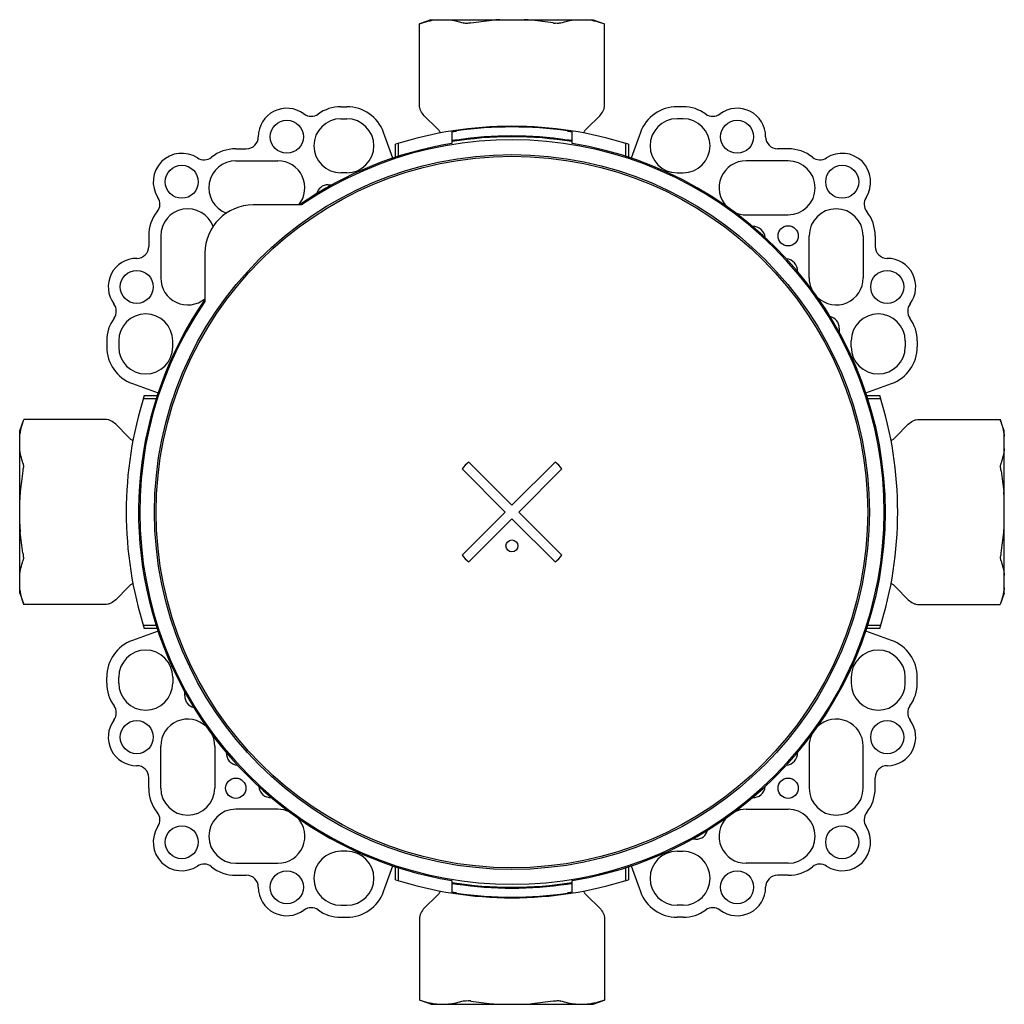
# Model space of a CAD drawing. Header units: millimetres. Extents: x 54 to 441, y 33 to 397.
# Tile 12 of 16: x 78 to 242, y 233 to 397. Entities that reach past the tile are written whole.
import ezdxf

# ---------------------------------------------------------------- set-up
doc = ezdxf.new("R2010")
doc.units = ezdxf.units.MM
doc.header["$LTSCALE"] = 30.734
for name, color, linetype in [('A023134_9_1', 7, 'CONTINUOUS'), ('A023135_3_1', 7, 'CONTINUOUS'), ('D017314_7_1', 7, 'CONTINUOUS')]:
    doc.layers.add(name, color=color, linetype=linetype)

msp = doc.modelspace()

# ---------------------------------------------------------------- linework, layer by layer
at = {"layer": 'A023134_9_1', "color": 7, "linetype": 'CONTINUOUS'}
for p, q in [((131.99, 382.14), (132.99, 382.14)), ((188.99, 382.14), (187.99, 382.14)), ((131.99, 380.14), (132.99, 380.14)), ((188.99, 380.14), (187.99, 380.14)), ((140.66, 373.59), (139.1, 377.87)), ((150.49, 377.98), (150.49, 376.03)), ((170.49, 376.03), (170.49, 377.98)), ((181.89, 377.87), (180.33, 373.59)), ((141.09, 373.73), (141.09, 375.89)), ((141.59, 373.89), (141.59, 376.05)), ((179.39, 376.05), (179.39, 373.89)), ((179.89, 375.89), (179.89, 373.73)), ((114.49, 375.14), (116.24, 375.14)), ((206.49, 375.14), (204.74, 375.14)), ((114.49, 373.14), (121.49, 373.14)), ((206.49, 373.14), (199.49, 373.14)), ((132.99, 371.14), (131.99, 371.14)), ((187.99, 371.14), (188.99, 371.14)), ((129.86, 369.14), (130.53, 369.14)), ((199.49, 364.14), (206.49, 364.14)), ((99.99, 360.64), (99.99, 358.89)), ((101.99, 360.64), (101.99, 353.64)), ((209.99, 353.64), (209.99, 360.64)), ((218.99, 360.64), (218.99, 353.64)), ((220.99, 360.64), (220.99, 358.89)), ((214.99, 345.28), (214.99, 344.62)), ((92.99, 343.14), (92.99, 342.14)), ((94.99, 343.14), (94.99, 342.14)), ((103.99, 342.14), (103.99, 343.14)), ((216.99, 342.14), (216.99, 343.14)), ((225.99, 343.14), (225.99, 342.14)), ((227.99, 343.14), (227.99, 342.14)), ((97.27, 336.04), (101.55, 334.48)), ((219.44, 334.48), (223.72, 336.04)), ((99.09, 333.54), (101.24, 333.54)), ((99.24, 334.04), (101.41, 334.04)), ((219.58, 334.04), (221.75, 334.04)), ((219.75, 333.54), (221.9, 333.54)), ((101.24, 295.74), (99.09, 295.74)), ((101.41, 295.24), (99.24, 295.24)), ((221.75, 295.24), (219.58, 295.24)), ((221.9, 295.74), (219.75, 295.74)), ((101.55, 294.81), (97.27, 293.25)), ((223.72, 293.25), (219.44, 294.81)), ((92.99, 286.14), (92.99, 287.14)), ((94.99, 286.14), (94.99, 287.14)), ((103.99, 287.14), (103.99, 286.14)), ((216.99, 287.14), (216.99, 286.14)), ((225.99, 286.14), (225.99, 287.14)), ((227.99, 286.14), (227.99, 287.14)), ((105.99, 284.01), (105.99, 284.67)), ((101.99, 268.64), (101.99, 275.64)), ((110.99, 275.64), (110.99, 268.64)), ((209.99, 275.64), (209.99, 268.64)), ((218.99, 268.64), (218.99, 275.64)), ((99.99, 268.64), (99.99, 270.39)), ((220.99, 268.64), (220.99, 270.39)), ((121.49, 265.14), (114.49, 265.14)), ((199.49, 265.14), (206.49, 265.14)), ((191.13, 260.14), (190.46, 260.14)), ((132.99, 258.14), (131.99, 258.14)), ((187.99, 258.14), (188.99, 258.14)), ((114.49, 256.14), (121.49, 256.14)), ((206.49, 256.14), (199.49, 256.14)), ((139.1, 251.42), (140.66, 255.7)), ((141.09, 253.39), (141.09, 255.55)), ((141.59, 253.24), (141.59, 255.39)), ((179.39, 255.39), (179.39, 253.24)), ((179.89, 255.55), (179.89, 253.39)), ((180.33, 255.7), (181.89, 251.42)), ((114.49, 254.14), (116.24, 254.14)), ((150.49, 253.25), (150.49, 251.3)), ((170.49, 251.3), (170.49, 253.25)), ((206.49, 254.14), (204.74, 254.14)), ((131.99, 249.14), (132.99, 249.14)), ((188.99, 249.14), (187.99, 249.14)), ((131.99, 247.14), (132.99, 247.14)), ((188.99, 247.14), (187.99, 247.14))]:
    msp.add_line(p, q, dxfattribs=at)
for centre, radius in [((122.99, 377.14), 2.75), ((197.99, 377.14), 2.75), ((105.49, 369.64), 2.75), ((215.49, 369.64), 2.75), ((206.49, 360.64), 1.69), ((97.99, 352.14), 2.75), ((222.99, 352.14), 2.75), ((97.99, 277.14), 2.75), ((222.99, 277.14), 2.75), ((114.49, 268.64), 1.69), ((206.49, 268.64), 1.69), ((105.49, 259.64), 2.75), ((215.49, 259.64), 2.75), ((122.99, 252.14), 2.75), ((197.99, 252.14), 2.75)]:
    msp.add_circle(centre, radius, dxfattribs=at)
for centre, radius, start, end in [((131.99, 375.64), 6.5, 90, 125.6726), ((132.99, 375.64), 6.5, 20, 90), ((187.99, 375.64), 6.5, 90, 160), ((188.99, 375.64), 6.5, 54.3274, 90), ((122.99, 377.14), 4.75, 53.2023, 180), ((127.04, 382.55), 2, 233.2017, 305.6722), ((193.95, 382.55), 2, 234.3278, 306.7983), ((197.99, 377.14), 4.75, 0, 126.7977), ((131.99, 375.64), 4.5, 90, 270), ((132.99, 375.64), 4.5, 270, 90), ((160.49, 314.64), 64.25, 72.4255, 107.5745), ((187.99, 375.64), 4.5, 90, 270), ((188.99, 375.64), 4.5, 270, 90), ((160.49, 314.64), 64.14, 81.7532, 98.2468), ((160.49, 314.64), 62.64, 81.5543, 98.4457), ((116.24, 377.14), 2, 270, 360), ((160.49, 314.64), 62.2, 99.2517, 124.6825), ((160.49, 314.64), 62.5, 80.7931, 99.2069), ((160.49, 314.64), 62.2, 279.2517, 80.7483), ((204.74, 377.14), 2, 180, 270), ((105.49, 369.64), 4.75, 56.7596, 213.2404), ((114.49, 368.64), 6.5, 90, 128.5734), ((206.49, 368.64), 6.5, 51.4266, 90), ((215.49, 369.64), 4.75, 326.7596, 123.2404), ((109.19, 375.29), 2, 236.7543, 308.5705), ((114.49, 368.64), 4.5, 90, 249.5301), ((121.49, 368.64), 4.5, 320.5716, 90), ((199.49, 368.64), 4.5, 90, 223.8022), ((206.49, 368.64), 4.5, 270, 90), ((211.79, 375.29), 2, 231.4295, 303.2456), ((129.86, 367.14), 2, 90, 166.1431), ((99.85, 365.94), 2, 321.4295, 33.2456), ((221.14, 365.94), 2, 146.7544, 218.5705), ((106.49, 360.64), 6.5, 141.4266, 180), ((106.49, 360.64), 4.5, 20.4707, 180), ((199.49, 368.64), 4.5, 244.7122, 270), ((214.49, 360.64), 4.5, 0, 180), ((214.49, 360.64), 6.5, 0, 38.5734), ((200.66, 360.22), 2, 4.1144, 92.9008), ((97.99, 358.89), 2, 270, 360), ((222.99, 358.89), 2, 180, 270), ((97.99, 352.14), 4.75, 90, 216.7977), ((206.07, 354.81), 2, 356.9771, 85.8856), ((222.99, 352.14), 4.75, 323.2023, 90), ((106.49, 353.64), 4.5, 180, 309.4289), ((214.49, 353.64), 4.5, 180, 205.0169), ((214.49, 353.64), 4.5, 226.3317, 360), ((160.49, 314.64), 62.2, 145.3115, 260.7483), ((92.59, 348.1), 2, 324.4039, 36.7983), ((228.4, 348.1), 2, 143.2017, 215.5961), ((99.49, 343.14), 6.5, 144.3039, 180), ((99.49, 343.14), 4.5, 0, 180), ((212.99, 345.28), 2, 0, 76.155), ((221.49, 343.14), 4.5, 0, 180), ((221.49, 343.14), 6.5, 0, 35.6961), ((99.49, 342.14), 6.5, 180, 250), ((99.49, 342.14), 4.5, 180, 360), ((221.49, 342.14), 4.5, 180, 360), ((221.49, 342.14), 6.5, 290, 360), ((160.49, 314.64), 64.25, 162.4255, 197.5745), ((160.49, 314.64), 64.25, 342.4255, 17.5745), ((99.49, 287.14), 6.5, 110, 180), ((221.49, 287.14), 6.5, 0, 70), ((99.49, 287.14), 4.5, 0, 180), ((221.49, 287.14), 4.5, 0, 180), ((99.49, 286.14), 6.5, 180, 215.6726), ((99.49, 286.14), 4.5, 180, 360), ((221.49, 286.14), 4.5, 180, 360), ((221.49, 286.14), 6.5, 324.3274, 360), ((107.99, 284.01), 2, 180, 256.155), ((92.59, 281.19), 2, 323.2017, 35.6722), ((228.4, 281.19), 2, 144.3278, 216.7983), ((97.99, 277.14), 4.75, 143.2023, 270), ((106.49, 275.64), 4.5, 46.3317, 180), ((214.49, 275.64), 4.5, 0, 133.6713), ((222.99, 277.14), 4.75, 270, 36.7977), ((106.49, 275.64), 4.5, 0, 25.0169), ((214.49, 275.64), 4.5, 154.9842, 180), ((114.91, 274.48), 2, 176.9771, 265.8856), ((206.07, 274.48), 2, 274.1144, 3.0218), ((97.99, 270.39), 2, 0, 90), ((222.99, 270.39), 2, 90, 180), ((106.49, 268.64), 6.5, 180, 218.5734), ((106.49, 268.64), 4.5, 180, 360), ((120.33, 269.06), 2, 184.1144, 272.9227), ((200.66, 269.06), 2, 267.0998, 355.8856), ((214.49, 268.64), 4.5, 180, 360), ((214.49, 268.64), 6.5, 321.4266, 360), ((99.85, 263.34), 2, 326.7544, 38.5705), ((114.49, 260.64), 4.5, 90, 270), ((121.49, 260.64), 4.5, 64.7122, 90), ((199.49, 260.64), 4.5, 90, 115.2912), ((206.49, 260.64), 4.5, 270, 90), ((221.14, 263.34), 2, 141.4295, 213.2456), ((121.49, 260.64), 4.5, 270, 43.8022), ((199.49, 260.64), 4.5, 136.2003, 270), ((105.49, 259.64), 4.75, 146.7596, 303.2404), ((191.13, 262.14), 2, 270, 346.1431), ((215.49, 259.64), 4.75, 236.7596, 33.2404), ((131.99, 253.64), 4.5, 90, 270), ((132.99, 253.64), 4.5, 270, 90), ((187.99, 253.64), 4.5, 90, 270), ((188.99, 253.64), 4.5, 270, 90), ((109.19, 254), 2, 51.4295, 123.2456), ((211.79, 254), 2, 56.7544, 128.5705), ((114.49, 260.64), 6.5, 231.4266, 270), ((206.49, 260.64), 6.5, 270, 308.5734), ((116.24, 252.14), 2, 0, 90), ((160.49, 314.64), 64.25, 252.4255, 287.5745), ((160.49, 314.64), 62.5, 260.7931, 279.2069), ((160.49, 314.64), 62.64, 261.5543, 278.4457), ((204.74, 252.14), 2, 90, 180), ((122.99, 252.14), 4.75, 180, 306.7977), ((132.99, 253.64), 6.5, 270, 340), ((160.49, 314.64), 64.14, 261.7532, 278.2468), ((187.99, 253.64), 6.5, 200, 270), ((197.99, 252.14), 4.75, 233.2023, 360), ((127.04, 246.74), 2, 54.3278, 126.7983), ((131.99, 253.64), 6.5, 234.3274, 270), ((188.99, 253.64), 6.5, 270, 305.6726), ((193.95, 246.74), 2, 53.2017, 125.6722)]:
    msp.add_arc(centre, radius, start, end, dxfattribs=at)
for points, knots in [([(150.49, 377.98), (150.49, 377.99), (150.5, 377.99), (150.5, 377.99), (150.5, 377.99), (150.51, 377.99), (150.53, 378), (150.56, 378), (150.59, 378.01), (150.63, 378.01), (150.68, 378.02), (150.75, 378.04), (150.86, 378.05), (150.99, 378.07), (151.14, 378.1), (151.24, 378.11), (151.29, 378.12)], [0, 0, 0, 0, 0.001603, 0.005487, 0.01175, 0.020397, 0.044767, 0.078342, 0.120787, 0.171651, 0.230431, 0.296522, 0.447976, 0.62013, 0.80646, 1, 1, 1, 1]), ([(169.69, 378.12), (169.75, 378.11), (169.85, 378.1), (170, 378.07), (170.13, 378.05), (170.24, 378.04), (170.31, 378.02), (170.36, 378.01), (170.4, 378.01), (170.43, 378), (170.46, 378), (170.47, 377.99), (170.48, 377.99), (170.49, 377.99), (170.49, 377.99), (170.49, 377.99), (170.49, 377.98)], [0, 0, 0, 0, 0.19354, 0.379872, 0.552026, 0.70348, 0.76957, 0.82835, 0.879214, 0.921659, 0.955234, 0.979604, 0.98825, 0.994513, 0.998397, 1, 1, 1, 1]), ([(151.29, 376.6), (151.24, 376.6), (151.14, 376.58), (150.99, 376.56), (150.86, 376.54), (150.75, 376.52), (150.68, 376.5), (150.63, 376.5), (150.59, 376.49), (150.56, 376.48), (150.53, 376.48), (150.51, 376.47), (150.5, 376.47), (150.5, 376.47), (150.5, 376.47), (150.49, 376.47), (150.49, 376.47)], [0, 0, 0, 0, 0.19348, 0.379763, 0.551893, 0.70335, 0.769452, 0.828247, 0.87913, 0.921596, 0.955191, 0.97958, 0.988234, 0.994504, 0.998393, 1, 1, 1, 1]), ([(170.49, 376.47), (170.49, 376.47), (170.49, 376.47), (170.49, 376.47), (170.48, 376.47), (170.47, 376.47), (170.46, 376.48), (170.43, 376.48), (170.4, 376.49), (170.36, 376.5), (170.31, 376.5), (170.24, 376.52), (170.13, 376.54), (170, 376.56), (169.85, 376.58), (169.75, 376.6), (169.69, 376.6)], [0, 0, 0, 0, 0.001607, 0.005496, 0.011766, 0.020421, 0.044809, 0.078405, 0.120871, 0.171754, 0.23055, 0.296651, 0.448109, 0.620238, 0.806521, 1, 1, 1, 1]), ([(150.49, 252.82), (150.49, 252.82), (150.5, 252.82), (150.5, 252.82), (150.5, 252.82), (150.51, 252.81), (150.53, 252.81), (150.56, 252.81), (150.59, 252.8), (150.63, 252.79), (150.68, 252.78), (150.75, 252.77), (150.86, 252.75), (150.99, 252.73), (151.14, 252.71), (151.24, 252.69), (151.29, 252.68)], [0, 0, 0, 0, 0.001607, 0.005496, 0.011766, 0.020421, 0.044809, 0.078405, 0.120871, 0.171754, 0.23055, 0.296651, 0.448109, 0.620238, 0.806521, 1, 1, 1, 1]), ([(169.69, 252.68), (169.75, 252.69), (169.85, 252.71), (170, 252.73), (170.13, 252.75), (170.24, 252.77), (170.31, 252.78), (170.36, 252.79), (170.4, 252.8), (170.43, 252.81), (170.46, 252.81), (170.47, 252.81), (170.48, 252.82), (170.49, 252.82), (170.49, 252.82), (170.49, 252.82), (170.49, 252.82)], [0, 0, 0, 0, 0.19348, 0.379763, 0.551893, 0.70335, 0.769452, 0.828247, 0.87913, 0.921596, 0.955191, 0.97958, 0.988234, 0.994504, 0.998393, 1, 1, 1, 1]), ([(151.29, 251.17), (151.24, 251.17), (151.14, 251.19), (150.99, 251.21), (150.86, 251.23), (150.75, 251.25), (150.68, 251.26), (150.63, 251.27), (150.59, 251.28), (150.56, 251.29), (150.53, 251.29), (150.51, 251.3), (150.5, 251.3), (150.5, 251.3), (150.5, 251.3), (150.49, 251.3), (150.49, 251.3)], [0, 0, 0, 0, 0.19354, 0.379872, 0.552026, 0.70348, 0.76957, 0.82835, 0.879214, 0.921659, 0.955234, 0.979604, 0.98825, 0.994513, 0.998397, 1, 1, 1, 1]), ([(170.49, 251.3), (170.49, 251.3), (170.49, 251.3), (170.49, 251.3), (170.48, 251.3), (170.47, 251.3), (170.46, 251.29), (170.43, 251.29), (170.4, 251.28), (170.36, 251.27), (170.31, 251.26), (170.24, 251.25), (170.13, 251.23), (170, 251.21), (169.85, 251.19), (169.75, 251.17), (169.69, 251.17)], [0, 0, 0, 0, 0.001603, 0.005487, 0.01175, 0.020397, 0.044767, 0.078342, 0.120787, 0.171651, 0.230431, 0.296522, 0.447976, 0.62013, 0.80646, 1, 1, 1, 1])]:
    msp.add_open_spline(points, degree=3, knots=knots, dxfattribs=at)
at = {"layer": 'A023135_3_1', "color": 7, "linetype": 'CONTINUOUS'}
for p, q in [((125.45, 365.79), (117.38, 365.79)), ((109.35, 357.75), (109.35, 349.69)), ((152.17, 321.84), (159.36, 314.64)), ((160.49, 315.77), (153.3, 322.97)), ((167.69, 322.97), (160.49, 315.77)), ((161.63, 314.64), (168.82, 321.84)), ((159.36, 314.64), (152.17, 307.45)), ((153.3, 306.32), (160.49, 313.51)), ((160.49, 313.51), (167.69, 306.32)), ((168.82, 307.45), (161.63, 314.64))]:
    msp.add_line(p, q, dxfattribs=at)
for centre, radius in [((160.49, 314.64), 59.54), ((160.49, 314.64), 59.26), ((160.49, 308.99), 1)]:
    msp.add_circle(centre, radius, dxfattribs=at)
for centre, radius, start, end in [((160.49, 314.64), 62, 145.5777, 124.4223), ((117.38, 357.75), 8.03, 90.0008, 180), ((160.49, 314.64), 11, 130.83, 139.17), ((160.49, 314.64), 11, 40.83, 49.17), ((160.49, 314.64), 11, 220.83, 229.17), ((160.49, 314.64), 11, 310.83, 319.17)]:
    msp.add_arc(centre, radius, start, end, dxfattribs=at)
at = {"layer": 'D017314_7_1', "color": 7, "linetype": 'CONTINUOUS'}
for p, q in [((146.99, 396.64), (145.08, 395.95)), ((145.08, 382.43), (145.08, 395.95)), ((146.99, 396.64), (173.99, 396.64)), ((173.99, 396.64), (175.91, 395.95)), ((175.91, 382.43), (175.91, 395.95)), ((145.88, 380.64), (148.03, 378.51)), ((175.1, 380.64), (172.96, 378.51)), ((78.49, 328.14), (79.19, 330.06)), ((92.71, 330.06), (79.19, 330.06)), ((228.28, 330.06), (241.8, 330.06)), ((242.49, 328.14), (241.8, 330.06)), ((78.49, 301.14), (78.49, 328.14)), ((94.5, 329.25), (96.63, 327.11)), ((226.49, 329.25), (224.36, 327.11)), ((242.49, 301.14), (242.49, 328.14)), ((94.5, 300.03), (96.63, 302.18)), ((226.49, 300.03), (224.36, 302.18)), ((78.49, 301.14), (79.19, 299.23)), ((242.49, 301.14), (241.8, 299.23)), ((92.71, 299.23), (79.19, 299.23)), ((228.28, 299.23), (241.8, 299.23)), ((145.88, 248.65), (148.03, 250.77)), ((175.1, 248.65), (172.96, 250.77)), ((145.08, 246.86), (145.08, 233.34)), ((175.91, 246.86), (175.91, 233.34)), ((146.99, 232.64), (145.08, 233.34)), ((173.99, 232.64), (175.91, 233.34)), ((146.99, 232.64), (173.99, 232.64))]:
    msp.add_line(p, q, dxfattribs=at)
for centre, radius, start, end in [((160.73, 356.25), 40.45, 93.1961, 95.1056), ((160.26, 356.25), 40.45, 84.8944, 86.8039), ((144.66, 375.13), 4.78, 33.776, 45.1615), ((176.33, 375.13), 4.78, 134.8385, 146.224), ((100.01, 330.48), 4.78, 224.8385, 236.224), ((220.98, 330.48), 4.78, 303.776, 315.1615), ((118.88, 314.41), 40.45, 174.8944, 176.8039), ((202.11, 314.41), 40.45, 3.1961, 5.1056), ((118.88, 314.88), 40.45, 183.1961, 185.1056), ((202.11, 314.88), 40.45, 354.8944, 356.8039), ((100.01, 298.81), 4.78, 123.776, 135.1615), ((220.98, 298.81), 4.78, 44.8385, 56.224), ((144.66, 254.16), 4.78, 314.8383, 326.1778), ((176.33, 254.16), 4.78, 213.8222, 225.1617), ((160.73, 273.03), 40.45, 264.8944, 266.8039), ((160.26, 273.03), 40.45, 273.1961, 275.1056)]:
    msp.add_arc(centre, radius, start, end, dxfattribs=at)
for points, knots in [([(145.08, 395.95), (145.54, 396.12), (146.48, 396.41), (147.45, 396.59), (147.93, 396.64)], [0, 0, 0, 0, 0.50547, 1, 1, 1, 1]), ([(149.94, 396.64), (150.34, 396.6), (151.16, 396.46), (151.96, 396.23), (152.35, 396.1)], [0, 0, 0, 0, 0.495534, 1, 1, 1, 1]), ([(153.65, 396.1), (153.52, 396.08), (153.27, 396.04), (152.92, 396.03), (152.61, 396.04), (152.43, 396.07), (152.35, 396.1)], [0, 0, 0, 0, 0.298183, 0.576049, 0.814625, 1, 1, 1, 1]), ([(167.34, 396.1), (167.37, 396.09), (167.51, 396.07), (167.65, 396.05), (167.75, 396.05)], [0, 0, 0, 0, 0.253136, 1, 1, 1, 1]), ([(168.63, 396.1), (168.58, 396.08), (168.46, 396.05), (168.16, 396.02), (167.92, 396.03), (167.75, 396.05)], [0, 0, 0, 0, 0.191323, 0.426453, 1, 1, 1, 1]), ([(168.63, 396.1), (169.03, 396.23), (169.83, 396.46), (170.64, 396.6), (171.05, 396.64)], [0, 0, 0, 0, 0.504466, 1, 1, 1, 1]), ([(173.06, 396.64), (173.54, 396.59), (174.51, 396.41), (175.44, 396.12), (175.91, 395.95)], [0, 0, 0, 0, 0.49453, 1, 1, 1, 1]), ([(145.88, 380.64), (145.65, 380.88), (145.35, 381.29), (145.12, 381.93), (145.08, 382.26), (145.08, 382.43)], [0, 0, 0, 0, 0.499196, 0.749657, 1, 1, 1, 1]), ([(175.1, 380.64), (175.34, 380.88), (175.64, 381.29), (175.87, 381.93), (175.91, 382.26), (175.91, 382.43)], [0, 0, 0, 0, 0.499196, 0.749657, 1, 1, 1, 1]), ([(78.49, 327.21), (78.55, 327.69), (78.73, 328.66), (79.02, 329.59), (79.19, 330.06)], [0, 0, 0, 0, 0.49453, 1, 1, 1, 1]), ([(94.5, 329.25), (94.26, 329.49), (93.84, 329.79), (93.21, 330.02), (92.88, 330.06), (92.71, 330.06)], [0, 0, 0, 0, 0.499196, 0.749657, 1, 1, 1, 1]), ([(226.49, 329.25), (226.73, 329.49), (227.14, 329.79), (227.78, 330.02), (228.11, 330.06), (228.28, 330.06)], [0, 0, 0, 0, 0.499196, 0.749657, 1, 1, 1, 1]), ([(241.8, 330.06), (241.97, 329.59), (242.26, 328.66), (242.44, 327.69), (242.49, 327.21)], [0, 0, 0, 0, 0.50547, 1, 1, 1, 1]), ([(79.04, 322.78), (78.91, 323.18), (78.68, 323.98), (78.54, 324.79), (78.49, 325.2)], [0, 0, 0, 0, 0.504466, 1, 1, 1, 1]), ([(242.49, 325.2), (242.45, 324.79), (242.31, 323.98), (242.08, 323.18), (241.95, 322.78)], [0, 0, 0, 0, 0.495534, 1, 1, 1, 1]), ([(79.04, 322.78), (79.06, 322.73), (79.09, 322.61), (79.11, 322.31), (79.11, 322.07), (79.09, 321.9)], [0, 0, 0, 0, 0.191323, 0.426453, 1, 1, 1, 1]), ([(79.04, 321.49), (79.05, 321.52), (79.07, 321.66), (79.08, 321.8), (79.09, 321.9)], [0, 0, 0, 0, 0.253136, 1, 1, 1, 1]), ([(241.95, 321.49), (241.93, 321.61), (241.89, 321.86), (241.88, 322.22), (241.89, 322.52), (241.92, 322.71), (241.95, 322.78)], [0, 0, 0, 0, 0.298183, 0.576049, 0.814625, 1, 1, 1, 1]), ([(79.04, 307.8), (79.06, 307.67), (79.09, 307.42), (79.11, 307.07), (79.1, 306.76), (79.07, 306.58), (79.04, 306.5)], [0, 0, 0, 0, 0.298183, 0.576049, 0.814625, 1, 1, 1, 1]), ([(241.95, 306.5), (241.93, 306.56), (241.9, 306.68), (241.87, 306.97), (241.88, 307.21), (241.9, 307.38)], [0, 0, 0, 0, 0.191323, 0.426453, 1, 1, 1, 1]), ([(241.95, 307.8), (241.94, 307.77), (241.92, 307.63), (241.9, 307.49), (241.9, 307.38)], [0, 0, 0, 0, 0.253136, 1, 1, 1, 1]), ([(78.49, 304.09), (78.54, 304.49), (78.68, 305.31), (78.91, 306.11), (79.04, 306.5)], [0, 0, 0, 0, 0.495534, 1, 1, 1, 1]), ([(241.95, 306.5), (242.08, 306.11), (242.31, 305.31), (242.45, 304.49), (242.49, 304.09)], [0, 0, 0, 0, 0.504466, 1, 1, 1, 1]), ([(79.19, 299.23), (79.02, 299.69), (78.73, 300.63), (78.55, 301.6), (78.49, 302.08)], [0, 0, 0, 0, 0.50547, 1, 1, 1, 1]), ([(242.49, 302.08), (242.44, 301.6), (242.26, 300.63), (241.97, 299.69), (241.8, 299.23)], [0, 0, 0, 0, 0.49453, 1, 1, 1, 1]), ([(94.5, 300.03), (94.26, 299.8), (93.84, 299.5), (93.21, 299.27), (92.88, 299.23), (92.71, 299.23)], [0, 0, 0, 0, 0.499196, 0.749657, 1, 1, 1, 1]), ([(226.49, 300.03), (226.73, 299.8), (227.14, 299.5), (227.78, 299.27), (228.11, 299.23), (228.28, 299.23)], [0, 0, 0, 0, 0.499196, 0.749657, 1, 1, 1, 1]), ([(145.88, 248.65), (145.65, 248.41), (145.35, 247.99), (145.12, 247.36), (145.08, 247.03), (145.08, 246.86)], [0, 0, 0, 0, 0.499196, 0.749657, 1, 1, 1, 1]), ([(175.1, 248.65), (175.34, 248.41), (175.64, 247.99), (175.87, 247.36), (175.91, 247.03), (175.91, 246.86)], [0, 0, 0, 0, 0.499196, 0.749657, 1, 1, 1, 1]), ([(147.93, 232.64), (147.45, 232.7), (146.48, 232.88), (145.54, 233.17), (145.08, 233.34)], [0, 0, 0, 0, 0.49453, 1, 1, 1, 1]), ([(152.35, 233.19), (151.96, 233.06), (151.16, 232.83), (150.34, 232.69), (149.94, 232.64)], [0, 0, 0, 0, 0.504466, 1, 1, 1, 1]), ([(152.35, 233.19), (152.41, 233.21), (152.53, 233.23), (152.82, 233.26), (153.06, 233.26), (153.23, 233.24)], [0, 0, 0, 0, 0.191323, 0.426453, 1, 1, 1, 1]), ([(153.65, 233.19), (153.62, 233.2), (153.48, 233.22), (153.34, 233.23), (153.23, 233.24)], [0, 0, 0, 0, 0.253136, 1, 1, 1, 1]), ([(167.34, 233.19), (167.46, 233.21), (167.71, 233.24), (168.07, 233.26), (168.37, 233.25), (168.56, 233.22), (168.63, 233.19)], [0, 0, 0, 0, 0.298183, 0.576049, 0.814625, 1, 1, 1, 1]), ([(171.05, 232.64), (170.64, 232.69), (169.83, 232.83), (169.03, 233.06), (168.63, 233.19)], [0, 0, 0, 0, 0.495534, 1, 1, 1, 1]), ([(175.91, 233.34), (175.44, 233.17), (174.51, 232.88), (173.54, 232.7), (173.06, 232.64)], [0, 0, 0, 0, 0.50547, 1, 1, 1, 1])]:
    msp.add_open_spline(points, degree=3, knots=knots, dxfattribs=at)
for points in [[(153.65, 396.1), (154.8, 396.29), (155.96, 396.44), (157.13, 396.55)], [(167.34, 396.1), (166.18, 396.29), (165.02, 396.44), (163.86, 396.55)], [(79.04, 321.49), (78.85, 320.33), (78.7, 319.17), (78.59, 318.01)], [(241.95, 321.49), (242.14, 320.33), (242.29, 319.17), (242.4, 318.01)], [(79.04, 307.8), (78.85, 308.95), (78.7, 310.11), (78.59, 311.28)], [(241.95, 307.8), (242.14, 308.95), (242.29, 310.11), (242.4, 311.28)], [(153.65, 233.19), (154.8, 233), (155.96, 232.84), (157.13, 232.74)], [(167.34, 233.19), (166.18, 233), (165.02, 232.84), (163.86, 232.74)]]:
    msp.add_open_spline(points, degree=3, dxfattribs=at)

doc.saveas('drawing.dxf')
